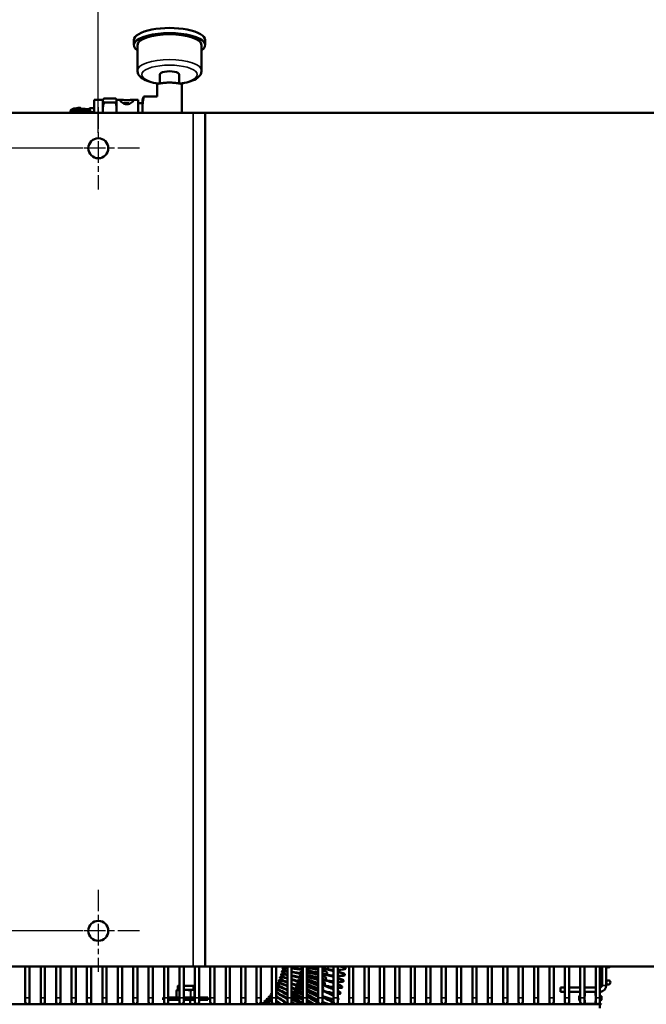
# Model space of a CAD drawing. Header units: inches. Extents: x 1 to 237, y 4 to 150.
# Tile 5 of 237: x 39 to 56, y 21 to 48. Entities that reach past the tile are written whole.
import ezdxf

# ---------------------------------------------------------------- set-up
doc = ezdxf.new("R2010")
doc.units = ezdxf.units.IN
doc.header["$LTSCALE"] = 7
doc.header["$MEASUREMENT"] = 0
doc.linetypes.add('CHAIN', pattern=[0.7087, 0.4724, -0.0591, 0.1181, -0.0591])
for name, color, linetype, lineweight in [('Center Mark (ANSI)', 7, 'Continuous', 25), ('Dimension (ANSI)', 7, 'Continuous', 25), ('Visible (ANSI)', 7, 'Continuous', 50), ('Visible Narrow (ANSI)', 7, 'Continuous', 35)]:
    doc.layers.add(name, color=color, linetype=linetype, lineweight=lineweight)
doc.styles.add('Dimension Text', font='tahoma.ttf')
doc.dimstyles.new('Dual Dimension', dxfattribs={"dimscale": 7, "dimtxt": 0.12, "dimasz": 0.098425, "dimexe": 0.125, "dimexo": 0.0625, "dimgap": 0.031496, "dimtad": 0, "dimtih": 1, "dimtoh": 1, "dimrnd": 1e-08, "dimzin": 4, "dimdsep": 46, "dimtxsty": 'Dimension Text', "dimcen": 0.09, "dimdle": 0.393701, "dimclrd": 256, "dimclre": 256, "dimclrt": 256, "dimadec": 0, "dimazin": 1, "dimtfac": 1, "dimtofl": 0, "dimtmove": 0, "dimatfit": 3, "dimfxl": 1, "dimtolj": 1, "dimtzin": 4, "dimlwd": -1, "dimlwe": -1, "dimarcsym": 0})

# ---------------------------------------------------------------- blocks, each defined once
blk = doc.blocks.new('*D8')
at = {"layer": 'Defpoints', "color": 0, "transparency": 16777216}
for p in [(80.711, 56.216), (40.711, 44.661), (80.711, 44.661)]:
    blk.add_point(p, dxfattribs=at)
at = {"layer": 'Dimension (ANSI)', "transparency": 16777216}
for p, q in [((40.711, 45.099), (40.711, 57.091)), ((80.711, 45.099), (80.711, 57.091)), ((41.4, 56.216), (56.521, 56.216)), ((80.022, 56.216), (64.902, 56.216))]:
    blk.add_line(p, q, dxfattribs=at)
for points in [[(41.4, 56.331), (41.4, 56.101), (40.711, 56.216)], [(80.022, 56.331), (80.022, 56.101), (80.711, 56.216)]]:
    blk.add_solid(points, dxfattribs=at)
at = {"layer": 'Dimension (ANSI)', "transparency": 16777216, "insert": (60.711, 56.216), "char_height": 0.84, "attachment_point": 5, "style": 'Dimension Text'}
blk.add_mtext('\\A1;{\\H3.0x;(}\\S40.00^ 1016.0 mm;{\\H3.0x;)}', dxfattribs=at)
blk = doc.blocks.new('*D9')
at = {"layer": 'Defpoints', "color": 0, "transparency": 16777216}
for p in [(40.711, 44.661), (15.218, 22.661), (40.711, 22.661)]:
    blk.add_point(p, dxfattribs=at)
at = {"layer": 'Dimension (ANSI)', "transparency": 16777216}
for p, q in [((40.274, 44.661), (14.343, 44.661)), ((15.218, 43.972), (15.218, 35.547)), ((15.218, 23.35), (15.218, 31.775)), ((40.274, 22.661), (14.343, 22.661))]:
    blk.add_line(p, q, dxfattribs=at)
for points in [[(15.104, 43.972), (15.333, 43.972), (15.218, 44.661)], [(15.104, 23.35), (15.333, 23.35), (15.218, 22.661)]]:
    blk.add_solid(points, dxfattribs=at)
at = {"layer": 'Dimension (ANSI)', "transparency": 16777216, "insert": (15.218, 33.661), "char_height": 0.84, "attachment_point": 5, "style": 'Dimension Text'}
blk.add_mtext('\\A1;{\\H3.0x;(}\\S22.00^ 558.8 mm;{\\H3.0x;)}', dxfattribs=at)

msp = doc.modelspace()

# ---------------------------------------------------------------- linework, layer by layer
at = {"layer": 'Center Mark (ANSI)', "linetype": 'CHAIN', "ltscale": 0.183461}
for p, q in [((40.711, 45.818), (40.711, 43.505)), ((41.868, 44.661), (39.555, 44.661)), ((40.711, 23.818), (40.711, 21.505)), ((41.868, 22.661), (39.555, 22.661))]:
    msp.add_line(p, q, dxfattribs=at)
at = {"layer": 'Visible (ANSI)'}
for p, q in [((41.711, 47.7), (41.711, 47.559)), ((43.711, 47.7), (43.711, 47.559)), ((41.811, 47.559), (41.811, 46.845)), ((43.611, 47.559), (43.611, 46.845)), ((42.436, 46.732), (42.436, 46.483)), ((42.986, 46.732), (42.986, 46.483)), ((42.366, 46.471), (42.366, 46.117)), ((43.056, 46.471), (43.056, 45.661)), ((40.591, 46.025), (40.591, 45.661)), ((40.841, 46.025), (40.591, 46.025)), ((40.841, 46.025), (40.848, 46.034)), ((40.841, 46.025), (40.841, 46.023)), ((40.841, 46.023), (40.841, 45.985)), ((40.841, 45.985), (40.841, 45.817)), ((40.874, 46.062), (41.193, 46.062)), ((41.226, 46.025), (41.22, 46.034)), ((41.226, 46.025), (41.226, 46.023)), ((41.35, 46.025), (41.226, 46.025)), ((41.226, 46.023), (41.226, 45.985)), ((41.226, 45.985), (41.226, 45.817)), ((41.826, 46.025), (41.672, 46.025)), ((41.826, 46.025), (41.826, 45.661)), ((41.951, 46.02), (41.957, 46.042)), ((41.951, 46.02), (41.951, 45.793)), ((42.366, 46.117), (41.989, 46.117)), ((39.97, 45.71), (39.97, 45.71)), ((39.975, 45.701), (39.975, 45.701)), ((40.451, 45.765), (40.471, 45.785)), ((40.451, 45.661), (40.451, 45.765)), ((40.471, 45.785), (40.471, 45.661)), ((40.591, 45.785), (40.471, 45.785)), ((40.841, 45.817), (40.841, 45.69)), ((40.841, 45.69), (40.841, 45.661)), ((40.874, 45.947), (41.193, 45.947)), ((41.226, 45.817), (41.226, 45.69)), ((41.226, 45.69), (41.226, 45.661)), ((41.567, 45.925), (41.412, 45.925)), ((41.567, 45.925), (41.567, 45.909)), ((41.58, 45.913), (41.567, 45.925)), ((41.951, 45.925), (41.826, 45.925)), ((41.951, 45.793), (41.951, 45.661)), ((38.051, 45.661), (43.371, 45.661)), ((43.711, 45.661), (43.371, 45.661)), ((43.711, 45.661), (43.711, 21.661)), ((43.711, 45.661), (59.824, 45.661)), ((43.371, 21.661), (38.051, 21.661)), ((38.66, 20.779), (38.66, 21.661)), ((38.778, 20.779), (38.778, 21.661)), ((39.093, 20.779), (39.093, 21.661)), ((39.211, 20.779), (39.211, 21.661)), ((39.526, 20.779), (39.526, 21.661)), ((39.644, 20.779), (39.644, 21.661)), ((39.959, 20.779), (39.959, 21.661)), ((40.077, 20.779), (40.077, 21.661)), ((40.392, 20.779), (40.392, 21.661)), ((40.511, 20.779), (40.511, 21.661)), ((40.825, 20.779), (40.825, 21.661)), ((40.944, 20.779), (40.944, 21.661)), ((41.259, 20.779), (41.259, 21.661)), ((41.377, 20.779), (41.377, 21.661)), ((41.692, 20.779), (41.692, 21.661)), ((41.81, 20.779), (41.81, 21.661)), ((42.125, 20.779), (42.125, 21.661)), ((42.243, 20.779), (42.243, 21.661)), ((42.558, 20.779), (42.558, 21.661)), ((42.676, 20.779), (42.676, 21.661)), ((42.991, 20.779), (42.991, 21.661)), ((43.109, 20.779), (43.109, 21.661)), ((43.371, 21.661), (43.711, 21.661)), ((43.424, 20.779), (43.424, 21.661)), ((43.542, 20.779), (43.542, 21.661)), ((43.711, 21.661), (77.711, 21.661)), ((43.857, 20.779), (43.857, 21.661)), ((43.975, 20.779), (43.975, 21.661)), ((44.29, 20.779), (44.29, 21.661)), ((44.408, 20.779), (44.408, 21.661)), ((44.723, 20.779), (44.723, 21.661)), ((44.841, 20.779), (44.841, 21.661)), ((45.156, 20.779), (45.156, 21.661)), ((45.274, 20.779), (45.274, 21.661)), ((45.589, 20.779), (45.589, 21.661)), ((45.707, 20.779), (45.707, 21.661)), ((45.888, 21.597), (45.891, 21.612)), ((46.022, 20.779), (46.022, 21.661)), ((46.14, 20.779), (46.14, 21.661)), ((46.455, 20.779), (46.455, 21.661)), ((46.573, 20.779), (46.573, 21.661)), ((46.888, 20.779), (46.888, 21.661)), ((47.007, 20.779), (47.007, 21.661)), ((47.322, 20.779), (47.322, 21.661)), ((47.44, 20.779), (47.44, 21.661)), ((47.655, 21.594), (47.657, 21.61)), ((47.755, 20.779), (47.755, 21.661)), ((47.873, 20.779), (47.873, 21.661)), ((48.188, 20.779), (48.188, 21.661)), ((48.306, 20.779), (48.306, 21.661)), ((48.621, 20.779), (48.621, 21.661)), ((48.739, 20.779), (48.739, 21.661)), ((49.054, 20.779), (49.054, 21.661)), ((49.172, 20.779), (49.172, 21.661)), ((49.487, 20.779), (49.487, 21.661)), ((49.605, 20.779), (49.605, 21.661)), ((49.92, 20.779), (49.92, 21.661)), ((50.038, 20.779), (50.038, 21.661)), ((50.353, 20.779), (50.353, 21.661)), ((50.471, 20.779), (50.471, 21.661)), ((50.786, 20.779), (50.786, 21.661)), ((50.904, 20.779), (50.904, 21.661)), ((51.219, 20.779), (51.219, 21.661)), ((51.337, 20.779), (51.337, 21.661)), ((51.652, 20.779), (51.652, 21.661)), ((51.77, 20.779), (51.77, 21.661)), ((52.085, 20.779), (52.085, 21.661)), ((52.203, 20.779), (52.203, 21.661)), ((52.518, 20.779), (52.518, 21.661)), ((52.636, 20.779), (52.636, 21.661)), ((52.951, 20.779), (52.951, 21.661)), ((53.07, 20.779), (53.07, 21.661)), ((53.385, 20.779), (53.385, 21.661)), ((53.503, 20.779), (53.503, 21.661)), ((53.818, 20.779), (53.818, 21.661)), ((53.936, 20.779), (53.936, 21.661)), ((54.251, 20.779), (54.251, 21.661)), ((54.369, 20.779), (54.369, 21.661)), ((54.684, 20.779), (54.684, 21.661)), ((54.802, 20.779), (54.802, 21.661)), ((54.861, 21.661), (54.861, 21.128)), ((54.979, 21.661), (54.979, 21.128)), ((45.814, 21.341), (45.82, 21.356)), ((45.843, 21.425), (45.848, 21.44)), ((45.867, 21.51), (45.871, 21.526)), ((47.633, 21.418), (47.635, 21.434)), ((42.942, 20.998), (42.942, 21.108)), ((42.952, 21.118), (42.991, 21.118)), ((43.109, 21.118), (43.374, 21.118)), ((43.384, 20.998), (43.384, 21.108)), ((45.707, 21.108), (45.71, 21.114)), ((45.744, 21.178), (45.751, 21.193)), ((45.781, 21.259), (45.787, 21.274)), ((47.561, 21.07), (47.565, 21.085)), ((47.601, 21.243), (47.605, 21.259)), ((53.699, 20.951), (53.699, 21.069)), ((53.818, 21.069), (53.699, 21.069)), ((54.251, 21.069), (53.936, 21.069)), ((54.684, 21.069), (54.369, 21.069)), ((38.66, 20.779), (38.66, 20.661)), ((38.778, 20.661), (38.778, 20.779)), ((39.093, 20.779), (39.093, 20.661)), ((39.211, 20.661), (39.211, 20.779)), ((39.526, 20.779), (39.526, 20.661)), ((39.644, 20.661), (39.644, 20.779)), ((39.959, 20.779), (39.959, 20.661)), ((40.077, 20.661), (40.077, 20.779)), ((40.392, 20.779), (40.392, 20.661)), ((40.511, 20.661), (40.511, 20.779)), ((40.825, 20.779), (40.825, 20.661)), ((40.944, 20.661), (40.944, 20.779)), ((41.259, 20.779), (41.259, 20.661)), ((41.377, 20.661), (41.377, 20.779)), ((41.692, 20.779), (41.692, 20.661)), ((41.81, 20.661), (41.81, 20.779)), ((42.125, 20.779), (42.125, 20.661)), ((42.243, 20.661), (42.243, 20.779)), ((42.558, 20.788), (42.536, 20.788)), ((42.536, 20.788), (42.536, 20.72)), ((42.558, 20.779), (42.558, 20.661)), ((42.991, 20.788), (42.676, 20.788)), ((42.676, 20.661), (42.676, 20.779)), ((42.91, 20.798), (42.91, 20.988)), ((42.91, 20.798), (42.91, 20.988)), ((42.952, 20.998), (42.92, 20.998)), ((42.92, 20.998), (42.92, 20.998)), ((42.979, 20.998), (42.952, 20.998)), ((42.98, 20.998), (42.979, 20.998)), ((42.991, 20.998), (42.98, 20.998)), ((42.991, 20.779), (42.991, 20.661)), ((43.113, 20.998), (43.109, 20.998)), ((43.424, 20.788), (43.109, 20.788)), ((43.109, 20.661), (43.109, 20.779)), ((43.177, 20.998), (43.113, 20.998)), ((43.179, 20.998), (43.177, 20.998)), ((43.244, 20.998), (43.179, 20.998)), ((43.3, 20.998), (43.244, 20.998)), ((43.324, 20.998), (43.3, 20.998)), ((43.361, 20.998), (43.324, 20.998)), ((43.362, 20.998), (43.361, 20.998)), ((43.382, 20.998), (43.362, 20.998)), ((43.406, 20.998), (43.382, 20.998)), ((43.407, 20.998), (43.406, 20.998)), ((43.416, 20.798), (43.416, 20.988)), ((43.417, 20.798), (43.417, 20.988)), ((43.424, 20.779), (43.424, 20.661)), ((43.79, 20.788), (43.542, 20.788)), ((43.542, 20.661), (43.542, 20.779)), ((43.79, 20.788), (43.79, 20.72)), ((43.857, 20.779), (43.857, 20.661)), ((43.975, 20.661), (43.975, 20.779)), ((44.29, 20.779), (44.29, 20.661)), ((44.408, 20.661), (44.408, 20.779)), ((44.723, 20.779), (44.723, 20.661)), ((44.841, 20.661), (44.841, 20.779)), ((45.156, 20.779), (45.156, 20.661)), ((45.274, 20.661), (45.274, 20.779)), ((45.499, 20.809), (45.51, 20.821)), ((45.555, 20.877), (45.565, 20.89)), ((45.589, 20.779), (45.589, 20.661)), ((45.707, 20.661), (45.707, 20.779)), ((46.022, 20.779), (46.022, 20.661)), ((46.14, 20.661), (46.14, 20.779)), ((46.455, 20.779), (46.455, 20.661)), ((46.573, 20.661), (46.573, 20.779)), ((46.888, 20.779), (46.888, 20.661)), ((47.007, 20.661), (47.007, 20.779)), ((47.322, 20.779), (47.322, 20.661)), ((47.44, 20.661), (47.44, 20.779)), ((47.512, 20.899), (47.517, 20.914)), ((47.755, 20.779), (47.755, 20.661)), ((47.873, 20.661), (47.873, 20.779)), ((48.188, 20.779), (48.188, 20.661)), ((48.306, 20.661), (48.306, 20.779)), ((48.621, 20.779), (48.621, 20.661)), ((48.739, 20.661), (48.739, 20.779)), ((49.054, 20.779), (49.054, 20.661)), ((49.172, 20.661), (49.172, 20.779)), ((49.487, 20.779), (49.487, 20.661)), ((49.605, 20.661), (49.605, 20.779)), ((49.92, 20.779), (49.92, 20.661)), ((50.038, 20.661), (50.038, 20.779)), ((50.353, 20.779), (50.353, 20.661)), ((50.471, 20.661), (50.471, 20.779)), ((50.786, 20.779), (50.786, 20.661)), ((50.904, 20.661), (50.904, 20.779)), ((51.219, 20.779), (51.219, 20.661)), ((51.337, 20.661), (51.337, 20.779)), ((51.652, 20.779), (51.652, 20.661)), ((51.77, 20.661), (51.77, 20.779)), ((52.085, 20.779), (52.085, 20.661)), ((52.203, 20.661), (52.203, 20.779)), ((52.518, 20.779), (52.518, 20.661)), ((52.636, 20.661), (52.636, 20.779)), ((52.951, 20.779), (52.951, 20.661)), ((53.07, 20.661), (53.07, 20.779)), ((53.385, 20.779), (53.385, 20.661)), ((53.503, 20.661), (53.503, 20.779)), ((53.818, 20.951), (53.699, 20.951)), ((53.818, 20.779), (53.818, 20.661)), ((54.251, 20.951), (53.936, 20.951)), ((53.936, 20.661), (53.936, 20.779)), ((54.219, 20.82), (54.219, 20.717)), ((54.231, 20.944), (54.251, 20.944)), ((54.251, 20.832), (54.231, 20.832)), ((54.251, 20.779), (54.251, 20.661)), ((54.684, 20.951), (54.369, 20.951)), ((54.369, 20.661), (54.369, 20.779)), ((54.379, 20.932), (54.379, 20.845)), ((54.684, 20.779), (54.684, 20.661)), ((54.802, 20.944), (54.831, 20.944)), ((54.831, 20.832), (54.802, 20.832)), ((54.802, 20.661), (54.802, 20.779)), ((54.844, 20.717), (54.844, 20.82)), ((25.07, 20.602), (54.802, 20.602)), ((42.558, 20.72), (42.536, 20.72)), ((42.991, 20.72), (42.676, 20.72)), ((43.038, 20.602), (43.038, 20.603)), ((43.424, 20.72), (43.109, 20.72)), ((43.288, 20.602), (43.288, 20.72)), ((43.79, 20.72), (43.542, 20.72)), ((45.31, 20.62), (45.322, 20.631)), ((45.376, 20.68), (45.388, 20.691)), ((45.439, 20.743), (45.45, 20.754)), ((47.454, 20.731), (47.46, 20.746)), ((54.231, 20.705), (54.251, 20.705)), ((54.379, 20.692), (54.379, 20.614)), ((54.684, 20.614), (54.684, 20.661)), ((54.802, 20.705), (54.831, 20.705)), ((54.802, 20.484), (54.802, 20.602)), ((54.831, 20.602), (54.802, 20.602))]:
    msp.add_line(p, q, dxfattribs=at)
for centre, radius in [((40.711, 44.661), 0.281), ((40.711, 22.661), 0.281), ((55.038, 21.21), 0.0591)]:
    msp.add_circle(centre, radius, dxfattribs=at)
for centre, radius, start, end in [((55.038, 21.693), 0.0591, 212.4299, 327.5701), ((42.952, 21.108), 0.01, 90, 180), ((43.374, 21.108), 0.01, 0, 90), ((54.802, 21.128), 0.177, 270, 0), ((54.802, 21.128), 0.0591, 270, 0), ((42.92, 20.988), 0.01, 90, 180), ((42.92, 20.988), 0.01, 90, 180), ((42.92, 20.798), 0.01, 180, 270), ((42.92, 20.798), 0.01, 180, 270), ((43.406, 20.988), 0.01, 0, 90), ((43.406, 20.798), 0.01, 270, 0), ((43.407, 20.988), 0.01, 0, 90), ((43.407, 20.798), 0.01, 270, 0), ((54.231, 20.82), 0.0125, 90, 180), ((54.231, 20.957), 0.0125, 210.7425, 270), ((54.366, 20.932), 0.0125, 0, 78.2788), ((54.366, 20.845), 0.0125, 281.7212, 0), ((54.831, 20.957), 0.0125, 270, 353.6388), ((54.831, 20.82), 0.0125, 0, 90), ((38.719, 20.661), 0.0591, 180, 0), ((39.152, 20.661), 0.0591, 180, 0), ((39.585, 20.661), 0.0591, 180, 0), ((40.018, 20.661), 0.0591, 180, 0), ((40.451, 20.661), 0.0591, 180, 0), ((40.885, 20.661), 0.0591, 180, 0), ((41.318, 20.661), 0.0591, 180, 0), ((41.751, 20.661), 0.0591, 180, 0), ((42.184, 20.661), 0.0591, 180, 0), ((42.617, 20.661), 0.0591, 180, 0), ((43.05, 20.661), 0.0591, 180, 0), ((43.483, 20.661), 0.0591, 180, 0), ((43.916, 20.661), 0.0591, 180, 0), ((44.349, 20.661), 0.0591, 180, 0), ((44.782, 20.661), 0.0591, 180, 0), ((45.215, 20.661), 0.0591, 180, 0), ((45.648, 20.661), 0.0591, 180, 0), ((46.081, 20.661), 0.0591, 180, 0), ((46.514, 20.661), 0.0591, 180, 0), ((46.948, 20.661), 0.0591, 180, 0), ((47.381, 20.661), 0.0591, 180, 0), ((47.814, 20.661), 0.0591, 180, 0), ((48.247, 20.661), 0.0591, 180, 0), ((48.68, 20.661), 0.0591, 180, 0), ((49.113, 20.661), 0.0591, 180, 0), ((49.546, 20.661), 0.0591, 180, 0), ((49.979, 20.661), 0.0591, 180, 0), ((50.412, 20.661), 0.0591, 180, 0), ((50.845, 20.661), 0.0591, 180, 0), ((51.278, 20.661), 0.0591, 180, 0), ((51.711, 20.661), 0.0591, 180, 0), ((52.144, 20.661), 0.0591, 180, 0), ((52.577, 20.661), 0.0591, 180, 0), ((53.011, 20.661), 0.0591, 180, 0), ((53.444, 20.661), 0.0591, 180, 0), ((53.877, 20.661), 0.0591, 180, 0), ((54.231, 20.717), 0.0125, 180, 270), ((54.31, 20.661), 0.0591, 180, 0), ((54.366, 20.614), 0.0125, 270, 0), ((54.366, 20.692), 0.0125, 0, 78.2788), ((54.743, 20.661), 0.0591, 180, 0), ((54.696, 20.614), 0.0125, 180, 270), ((54.831, 20.717), 0.0125, 270, 0), ((54.831, 20.589), 0.0125, 0, 90)]:
    msp.add_arc(centre, radius, start, end, dxfattribs=at)
for centre, major_axis, ratio, start_param, end_param in [((42.711, 47.559), (-1, 0), 0.34202, 2.690566, 6.734212), ((42.711, 47.7), (1, 0), 0.34202, 0, 3.141593), ((42.711, 47.559), (-0.9, 0), 0.34202, 3.141593, 6.283185), ((42.711, 46.732), (0.275, 0), 0.34202, 0, 3.141593), ((39.951, 45.695), (-0.025, 0), 0.957143, 5.536242, 6.283185), ((39.951, 45.695), (0.025, 0), 0.957143, 6.281049, 8.677834), ((46.745, 21.42), (-0.857, 0.177), 0.093884, 5.73393, 6.782813), ((46.748, 21.435), (-0.857, 0.177), 0.093884, 5.740947, 6.283185), ((46.768, 21.551), (-0.865, 0.133), 0.09474, 0.235916, 0.492891), ((46.748, 21.435), (0.857, -0.177), 0.093884, 1.938277, 2.377675), ((46.745, 21.42), (0.857, -0.177), 0.093884, 1.934283, 2.372364), ((46.768, 21.551), (-0.371, 0.057), 0.09474, 5.731116, 6.283185), ((46.768, 21.551), (-0.371, 0.057), 0.09474, 4.396354, 5.279765), ((46.768, 21.551), (0.865, -0.133), 0.09474, 1.445799, 1.802075), ((46.771, 21.567), (0.865, -0.133), 0.09474, 1.448627, 1.668436), ((46.771, 21.567), (0.865, -0.133), 0.09474, 0.89473, 1.308989), ((46.768, 21.551), (0.865, -0.133), 0.09474, 0.89109, 1.306076), ((46.785, 21.683), (0.373, -0.038), 0.095354, 0, 0.388147), ((46.785, 21.683), (0.87, -0.089), 0.095354, 5.573201, 6.922735), ((46.787, 21.699), (0.87, -0.089), 0.095354, 0, 0.505101), ((46.634, 21.036), (-0.82, 0.305), 0.08988, 5.587493, 6.815603), ((46.677, 21.162), (-0.835, 0.263), 0.09145, 5.643532, 6.80234), ((46.714, 21.29), (-0.847, 0.22), 0.092786, 5.692554, 6.791501), ((46.64, 21.051), (-0.82, 0.305), 0.08988, 5.597717, 6.283185), ((46.682, 21.177), (-0.835, 0.263), 0.09145, 5.652844, 6.283185), ((46.718, 21.306), (-0.847, 0.22), 0.092786, 5.700811, 6.283185), ((46.718, 21.306), (0.847, -0.22), 0.092786, 1.910526, 2.345709), ((46.714, 21.29), (0.847, -0.22), 0.092786, 1.90555, 2.339253), ((46.682, 21.177), (0.835, -0.263), 0.09145, 1.874856, 2.305931), ((46.677, 21.162), (0.835, -0.263), 0.09145, 1.8689, 2.298414), ((46.714, 21.29), (-0.363, 0.094), 0.092786, 5.530555, 6.283185), ((46.745, 21.42), (-0.367, 0.076), 0.093884, 5.637963, 6.283185), ((46.748, 21.435), (0.857, -0.177), 0.093884, 1.425262, 1.794913), ((46.745, 21.42), (0.857, -0.177), 0.093884, 1.421451, 1.791077), ((46.745, 21.42), (-0.367, 0.076), 0.093884, 4.329152, 5.216104), ((46.718, 21.306), (0.847, -0.22), 0.092786, 1.392678, 1.766723), ((46.714, 21.29), (0.847, -0.22), 0.092786, 1.387843, 1.761919), ((46.714, 21.29), (-0.363, 0.094), 0.092786, 4.23615, 5.134808), ((46.768, 21.551), (0.371, -0.057), 0.09474, 0, 0.886629), ((46.748, 21.435), (0.857, -0.177), 0.093884, 0.856709, 1.283416), ((46.745, 21.42), (0.857, -0.177), 0.093884, 0.851639, 1.279472), ((46.745, 21.42), (0.367, -0.076), 0.093884, 0, 0.795881), ((46.768, 21.551), (-0.865, 0.133), 0.09474, 2.122281, 2.279662), ((46.785, 21.683), (-0.87, 0.089), 0.095354, 2.131051, 2.244583), ((46.771, 21.567), (0.865, -0.133), 0.09474, 0, 0.700884), ((46.768, 21.551), (0.865, -0.133), 0.09474, 5.615894, 6.979636), ((46.748, 21.435), (0.857, -0.177), 0.093884, 0, 0.650693), ((46.745, 21.42), (0.857, -0.177), 0.093884, 5.677648, 6.927483), ((46.529, 20.792), (-0.785, 0.387), 0.086051, 5.455393, 6.850992), ((46.585, 20.913), (-0.804, 0.346), 0.088078, 5.524769, 6.831655), ((46.467, 20.674), (-0.764, 0.426), 0.083802, 5.379096, 6.20922), ((46.467, 20.674), (-0.764, 0.426), 0.083802, 0.167356, 0.591117), ((46.475, 20.687), (-0.764, 0.426), 0.083802, 5.391623, 6.283185), ((46.536, 20.806), (-0.785, 0.387), 0.086051, 5.467186, 6.283185), ((46.591, 20.927), (-0.804, 0.346), 0.088078, 5.535807, 6.283185), ((46.64, 21.051), (0.82, -0.305), 0.08988, 1.830902, 2.258507), ((46.634, 21.036), (0.82, -0.305), 0.08988, 1.823957, 2.249999), ((46.591, 20.927), (0.804, -0.346), 0.088078, 1.778126, 2.203457), ((46.585, 20.913), (0.804, -0.346), 0.088078, 1.77017, 2.194014), ((46.536, 20.806), (0.785, -0.387), 0.086051, 1.715745, 2.140609), ((46.529, 20.792), (0.785, -0.387), 0.086051, 1.706732, 2.13026), ((46.585, 20.913), (-0.344, 0.148), 0.088078, 5.134753, 6.283185), ((46.634, 21.036), (-0.351, 0.131), 0.08988, 5.279367, 6.283185), ((46.677, 21.162), (-0.358, 0.113), 0.09145, 5.410927, 6.283185), ((46.682, 21.177), (0.835, -0.263), 0.09145, 1.350085, 1.730295), ((46.677, 21.162), (0.835, -0.263), 0.09145, 1.34416, 1.72451), ((46.677, 21.162), (-0.358, 0.113), 0.09145, 4.110647, 5.036131), ((46.64, 21.051), (0.82, -0.305), 0.08988, 1.296332, 1.685111), ((46.634, 21.036), (0.82, -0.305), 0.08988, 1.289217, 1.678318), ((46.634, 21.036), (-0.351, 0.131), 0.08988, 3.937795, 4.919413), ((46.718, 21.306), (0.847, -0.22), 0.092786, 0.802397, 1.247684), ((46.714, 21.29), (0.847, -0.22), 0.092786, 0.79563, 1.242644), ((46.714, 21.29), (0.363, -0.094), 0.092786, 0, 0.659089), ((46.682, 21.177), (0.835, -0.263), 0.09145, 0.727525, 1.200699), ((46.677, 21.162), (0.835, -0.263), 0.09145, 0.718557, 1.194465), ((46.677, 21.162), (0.358, -0.113), 0.09145, 0, 0.432309), ((46.714, 21.29), (-0.847, 0.22), 0.092786, 2.095074, 2.394224), ((46.745, 21.42), (-0.857, 0.177), 0.093884, 2.110359, 2.328715), ((46.718, 21.306), (0.847, -0.22), 0.092786, 0, 0.575962), ((46.714, 21.29), (0.847, -0.22), 0.092786, 5.764583, 6.850049), ((46.072, 20.138), (-0.633, 0.604), 0.069468, 5.640608, 6.91013), ((46.083, 20.15), (-0.633, 0.604), 0.069468, 5.671112, 6.283185), ((46.162, 20.237), (-0.663, 0.571), 0.072724, 5.814687, 6.87696), ((46.172, 20.249), (-0.663, 0.571), 0.072724, 5.846548, 6.283185), ((46.246, 20.34), (-0.691, 0.537), 0.075792, 6.022841, 6.661271), ((46.256, 20.353), (-0.691, 0.537), 0.075792, 6.071552, 6.283185), ((46.407, 20.572), (-0.742, 0.464), 0.081339, 5.308563, 5.994255), ((46.399, 20.559), (-0.742, 0.464), 0.081339, 5.295286, 5.961566), ((46.399, 20.559), (-0.742, 0.464), 0.081339, 0.423398, 0.619385), ((46.335, 20.461), (0.717, -0.501), 0.078667, 2.075489, 2.68767), ((46.325, 20.448), (0.717, -0.501), 0.078667, 2.061404, 2.662128), ((46.325, 20.448), (-0.717, 0.501), 0.078667, 0.589367, 0.654085), ((46.256, 20.353), (0.691, -0.537), 0.075792, 1.953229, 2.545285), ((46.246, 20.34), (0.691, -0.537), 0.075792, 1.979718, 2.522394), ((46.475, 20.687), (0.764, -0.426), 0.083802, 1.642622, 2.069544), ((46.467, 20.674), (0.764, -0.426), 0.083802, 1.632471, 2.058291), ((46.467, 20.674), (-0.328, 0.183), 0.083802, 4.794041, 6.235474), ((46.407, 20.572), (0.742, -0.464), 0.081339, 1.504902, 1.98953), ((46.399, 20.559), (0.742, -0.464), 0.081339, 1.533853, 1.977343), ((46.529, 20.792), (-0.336, 0.166), 0.086051, 4.974511, 6.283185), ((46.591, 20.927), (0.804, -0.346), 0.088078, 1.22972, 1.630432), ((46.585, 20.913), (0.804, -0.346), 0.088078, 1.221259, 1.622583), ((46.585, 20.913), (-0.344, 0.148), 0.088078, 3.670914, 4.782625), ((46.536, 20.806), (0.785, -0.387), 0.086051, 1.147656, 1.565199), ((46.529, 20.792), (0.785, -0.387), 0.086051, 1.137593, 1.556217), ((46.529, 20.792), (0.336, -0.166), 0.086051, 0, 1.479949), ((46.64, 21.051), (0.82, -0.305), 0.08988, 0.623603, 1.140822), ((46.634, 21.036), (0.82, -0.305), 0.08988, 0.611321, 1.133237), ((46.634, 21.036), (-0.82, 0.305), 0.08988, 2.075214, 2.59713), ((46.591, 20.927), (0.804, -0.346), 0.088078, 0.465359, 1.065517), ((46.585, 20.913), (0.804, -0.346), 0.088078, 0.394562, 1.056324), ((46.677, 21.162), (-0.835, 0.263), 0.09145, 2.076139, 2.48067), ((46.682, 21.177), (0.835, -0.263), 0.09145, 0, 0.463163), ((46.677, 21.162), (0.835, -0.263), 0.09145, 5.891497, 6.732508), ((46.64, 21.051), (0.82, -0.305), 0.08988, 0, 0.25846), ((45.878, 19.955), (-0.568, 0.665), 0.062431, 5.989434, 6.47034), ((45.89, 19.965), (-0.568, 0.665), 0.062431, 5.930974, 6.283185), ((45.977, 20.044), (-0.601, 0.636), 0.066035, 5.717108, 6.724462), ((45.989, 20.055), (-0.601, 0.636), 0.066035, 5.682488, 6.283185), ((46.072, 20.138), (0.633, -0.604), 0.069468, 2.369415, 2.369417), ((46.083, 20.15), (0.633, -0.604), 0.069468, 2.340325, 2.349276), ((46.172, 20.249), (0.663, -0.571), 0.072724, 2.149096, 2.408874), ((46.162, 20.237), (0.663, -0.571), 0.072724, 2.176107, 2.387122), ((46.325, 20.448), (-0.307, 0.215), 0.078667, 6.162862, 6.283185), ((46.325, 20.448), (-0.307, 0.215), 0.078667, 5.394869, 5.496782), ((46.399, 20.559), (-0.318, 0.199), 0.081339, 4.799802, 5.711676), ((46.335, 20.461), (0.717, -0.501), 0.078667, 1.742442, 1.899423), ((46.325, 20.448), (0.717, -0.501), 0.078667, 1.769538, 1.886431), ((46.467, 20.674), (-0.328, 0.183), 0.083802, 4.165036, 4.431551), ((46.475, 20.687), (0.764, -0.426), 0.083802, 1.221808, 1.487875), ((46.467, 20.674), (0.764, -0.426), 0.083802, 1.254675, 1.477633), ((46.529, 20.792), (0.785, -0.387), 0.086051, 0.893906, 0.973513), ((46.536, 20.806), (0.785, -0.387), 0.086051, 0.851815, 0.974369), ((46.585, 20.913), (-0.804, 0.346), 0.088078, 2.161176, 2.441958), ((46.585, 20.913), (0.804, -0.346), 0.088078, 0.296578, 0.332739), ((46.591, 20.927), (0.804, -0.346), 0.088078, 0.201484, 0.202277), ((46.634, 21.036), (0.82, -0.305), 0.08988, 6.124274, 6.508955)]:
    msp.add_ellipse(centre, major_axis=major_axis, ratio=ratio, start_param=start_param, end_param=end_param, dxfattribs=at)
msp.add_ellipse((40.205, 45.77), major_axis=(0.0003, 0.025), ratio=0.040514, dxfattribs=at)
for points, knots in [([(41.811, 46.845), (41.811, 46.81), (41.82, 46.776), (41.853, 46.71), (41.879, 46.68), (41.957, 46.614), (42.015, 46.583), (42.156, 46.528), (42.239, 46.506), (42.355, 46.486), (42.381, 46.482), (42.406, 46.478)], [6.283185, 6.283185, 6.283185, 6.283185, 6.453033, 6.453033, 6.663741, 6.663741, 7.006318, 7.006318, 7.374419, 7.374419, 7.475203, 7.475203, 7.475203, 7.475203]), ([(43.016, 46.478), (43.056, 46.484), (43.095, 46.49), (43.215, 46.515), (43.291, 46.537), (43.429, 46.594), (43.49, 46.628), (43.557, 46.698), (43.575, 46.721), (43.602, 46.777), (43.611, 46.811), (43.611, 46.845)], [8.23276, 8.23276, 8.23276, 8.23276, 8.388256, 8.388256, 8.733203, 8.733203, 9.104493, 9.104493, 9.257371, 9.257371, 9.424778, 9.424778, 9.424778, 9.424778]), ([(41.511, 46.012), (41.536, 46.012), (41.561, 46.013), (41.608, 46.018), (41.629, 46.022), (41.662, 46.025), (41.677, 46.026), (41.696, 46.022), (41.701, 46.017), (41.701, 46.003), (41.696, 45.993), (41.677, 45.97), (41.662, 45.957), (41.629, 45.934), (41.608, 45.923), (41.561, 45.906), (41.536, 45.901), (41.487, 45.901), (41.461, 45.906), (41.414, 45.923), (41.393, 45.934), (41.36, 45.957), (41.346, 45.97), (41.326, 45.993), (41.321, 46.003), (41.321, 46.017), (41.326, 46.022), (41.346, 46.026), (41.36, 46.025), (41.393, 46.022), (41.414, 46.018), (41.461, 46.013), (41.487, 46.012), (41.511, 46.012)], [0, 0, 0, 0, 0.186669, 0.186669, 0.373338, 0.373338, 0.559262, 0.559262, 0.745186, 0.745186, 0.93111, 0.93111, 1.117034, 1.117034, 1.303703, 1.303703, 1.490372, 1.490372, 1.677041, 1.677041, 1.86371, 1.86371, 2.049634, 2.049634, 2.235558, 2.235558, 2.421482, 2.421482, 2.607406, 2.607406, 2.794075, 2.794075, 2.980744, 2.980744, 2.980744, 2.980744]), ([(39.926, 45.694), (39.926, 45.703), (39.928, 45.712), (39.936, 45.727), (39.942, 45.734), (39.96, 45.749), (39.973, 45.756), (40.01, 45.771), (40.036, 45.778), (40.09, 45.788), (40.119, 45.791), (40.168, 45.794), (40.187, 45.795), (40.206, 45.795)], [0.004316, 0.004316, 0.004316, 0.004316, 0.124516, 0.124516, 0.252605, 0.252605, 0.449507, 0.449507, 0.702886, 0.702886, 0.934516, 0.934516, 1.078243, 1.078243, 1.078243, 1.078243]), ([(39.937, 45.661), (39.936, 45.663), (39.934, 45.666), (39.929, 45.676), (39.926, 45.686), (39.926, 45.695)], [2.2318907, 2.2318907, 2.2318907, 2.2318907, 2.2705636, 2.2705636, 2.4085216, 2.4085216, 2.4085216, 2.4085216]), ([(40.205, 45.745), (40.179, 45.745), (40.153, 45.744), (40.105, 45.739), (40.081, 45.736), (40.041, 45.727), (40.023, 45.722), (39.996, 45.712), (39.986, 45.706), (39.978, 45.699), (39.976, 45.697), (39.976, 45.696)], [0, 0, 0, 0, 0.1945835, 0.1945835, 0.3894215, 0.3894215, 0.5810729, 0.5810729, 0.763129, 0.763129, 0.8685929, 0.8685929, 0.8685929, 0.8685929]), ([(39.976, 45.695), (39.976, 45.694), (39.977, 45.69), (39.992, 45.676), (40.005, 45.668), (40.022, 45.661)], [0, 0, 0, 0, 0.2378453, 0.2378453, 0.4649237, 0.4649237, 0.4649237, 0.4649237]), ([(40.451, 45.7), (40.448, 45.701), (40.444, 45.702), (40.42, 45.708), (40.397, 45.711), (40.346, 45.717), (40.318, 45.719), (40.26, 45.72), (40.229, 45.719), (40.17, 45.715), (40.141, 45.711), (40.088, 45.701), (40.064, 45.695), (40.027, 45.683), (40.013, 45.677), (40.002, 45.671)], [2.816668, 2.816668, 2.816668, 2.816668, 2.856265, 2.856265, 3.067995, 3.067995, 3.28952, 3.28952, 3.51623, 3.51623, 3.745391, 3.745391, 3.97113, 3.97113, 4.159458, 4.159458, 4.159458, 4.159458]), ([(40.206, 45.767), (40.216, 45.768), (40.226, 45.768), (40.269, 45.77), (40.302, 45.769), (40.365, 45.766), (40.395, 45.762), (40.432, 45.756), (40.442, 45.754), (40.451, 45.752)], [1.1295527, 1.1295527, 1.1295527, 1.1295527, 1.2045663, 1.2045663, 1.4551433, 1.4551433, 1.7055287, 1.7055287, 1.7975729, 1.7975729, 1.7975729, 1.7975729]), ([(40.49, 45.661), (40.492, 45.665), (40.495, 45.668), (40.501, 45.675), (40.506, 45.678), (40.516, 45.683), (40.521, 45.684), (40.526, 45.684), (40.531, 45.684), (40.537, 45.683), (40.546, 45.678), (40.551, 45.675), (40.557, 45.668), (40.56, 45.665), (40.562, 45.661)], [-0.1083661, -0.1083661, -0.1083661, -0.1083661, -0.0773424, -0.0773424, -0.0386712, -0.0386712, 0, 0, 0, 0.0386712, 0.0386712, 0.0773424, 0.0773424, 0.1083661, 0.1083661, 0.1083661, 0.1083661]), ([(40.502, 45.675), (40.505, 45.673), (40.508, 45.671), (40.512, 45.669), (40.513, 45.669), (40.514, 45.669)], [-0.37284332, -0.37284332, -0.37284332, -0.37284332, -0.34793693, -0.34793693, -0.34071474, -0.34071474, -0.34071474, -0.34071474]), ([(40.503, 45.661), (40.505, 45.662), (40.506, 45.662), (40.514, 45.668), (40.516, 45.672), (40.516, 45.672), (40.517, 45.669), (40.516, 45.67), (40.514, 45.673), (40.509, 45.677), (40.508, 45.678), (40.507, 45.678)], [1.9660003, 1.9660003, 1.9660003, 1.9660003, 1.991023, 1.991023, 2.1825876, 2.1825876, 2.3516263, 2.3516263, 2.4935364, 2.4935364, 2.5307959, 2.5307959, 2.5307959, 2.5307959]), ([(39.931, 45.661), (39.932, 45.662), (39.933, 45.663), (39.934, 45.664), (39.934, 45.664), (39.934, 45.664), (39.935, 45.664), (39.935, 45.665), (39.935, 45.665), (39.935, 45.665)], [0.04213986, 0.04213986, 0.04213986, 0.04213986, 0.05046144, 0.05046144, 0.05046144, 0.0541769, 0.0541769, 0.0541769, 0.05548151, 0.05548151, 0.05548151, 0.05548151]), ([(46.394, 21.584), (46.394, 21.586), (46.394, 21.587), (46.395, 21.595), (46.396, 21.601), (46.397, 21.608)], [2.9789222, 2.9789222, 2.9789222, 2.9789222, 2.98085871, 2.98085871, 2.98958011, 2.98958011, 2.98958011, 2.98958011]), ([(47.151, 21.584), (47.152, 21.586), (47.152, 21.588), (47.153, 21.6), (47.154, 21.609), (47.156, 21.627), (47.157, 21.636), (47.158, 21.645)], [3.01983324, 3.01983324, 3.01983324, 3.01983324, 3.02210537, 3.02210537, 3.03117816, 3.03117816, 3.04025096, 3.04025096, 3.04025096, 3.04025096]), ([(46.345, 21.359), (46.345, 21.362), (46.346, 21.364), (46.348, 21.372), (46.35, 21.378), (46.351, 21.385)], [2.87671694, 2.87671694, 2.87671694, 2.87671694, 2.87951696, 2.87951696, 2.88823841, 2.88823841, 2.88823841, 2.88823841]), ([(46.372, 21.471), (46.372, 21.473), (46.373, 21.475), (46.375, 21.483), (46.376, 21.489), (46.377, 21.496)], [2.9278618, 2.9278618, 2.9278618, 2.9278618, 2.93018784, 2.93018784, 2.93890926, 2.93890926, 2.93890926, 2.93890926]), ([(47.098, 21.283), (47.099, 21.285), (47.1, 21.288), (47.102, 21.3), (47.104, 21.308), (47.108, 21.326), (47.11, 21.335), (47.112, 21.344)], [2.91797375, 2.91797375, 2.91797375, 2.91797375, 2.92076372, 2.92076372, 2.92983649, 2.92983649, 2.93890926, 2.93890926, 2.93890926, 2.93890926]), ([(47.129, 21.433), (47.129, 21.435), (47.13, 21.438), (47.132, 21.449), (47.133, 21.458), (47.136, 21.476), (47.137, 21.485), (47.139, 21.494)], [2.96893541, 2.96893541, 2.96893541, 2.96893541, 2.97143454, 2.97143454, 2.98050732, 2.98050732, 2.98958011, 2.98958011, 2.98958011, 2.98958011]), ([(46.228, 21.033), (46.23, 21.036), (46.231, 21.04), (46.235, 21.049), (46.238, 21.055), (46.24, 21.061)], [2.72279014, 2.72279014, 2.72279014, 2.72279014, 2.7275043, 2.7275043, 2.73622586, 2.73622586, 2.73622586, 2.73622586]), ([(46.273, 21.14), (46.274, 21.143), (46.275, 21.146), (46.278, 21.155), (46.28, 21.161), (46.283, 21.167)], [2.77417943, 2.77417943, 2.77417943, 2.77417943, 2.77817519, 2.77817519, 2.78689671, 2.78689671, 2.78689671, 2.78689671]), ([(46.312, 21.249), (46.312, 21.251), (46.313, 21.254), (46.316, 21.262), (46.318, 21.269), (46.32, 21.275)], [2.82548896, 2.82548896, 2.82548896, 2.82548896, 2.82884608, 2.82884608, 2.83756756, 2.83756756, 2.83756756, 2.83756756]), ([(47.015, 20.987), (47.016, 20.991), (47.017, 20.994), (47.021, 21.006), (47.024, 21.015), (47.03, 21.032), (47.032, 21.041), (47.035, 21.049)], [2.81586226, 2.81586226, 2.81586226, 2.81586226, 2.81942209, 2.81942209, 2.82849482, 2.82849482, 2.83756756, 2.83756756, 2.83756756, 2.83756756]), ([(47.06, 21.134), (47.061, 21.137), (47.062, 21.14), (47.065, 21.152), (47.068, 21.161), (47.073, 21.178), (47.075, 21.187), (47.077, 21.196)], [2.86694905, 2.86694905, 2.86694905, 2.86694905, 2.8700929, 2.8700929, 2.87916566, 2.87916566, 2.88823841, 2.88823841, 2.88823841, 2.88823841]), ([(46.178, 20.929), (46.18, 20.932), (46.182, 20.936), (46.187, 20.946), (46.19, 20.951), (46.192, 20.957)], [2.67132309, 2.67132309, 2.67132309, 2.67132309, 2.67683341, 2.67683341, 2.68555501, 2.68555501, 2.68555501, 2.68555501]), ([(45.996, 20.631), (45.999, 20.636), (46.003, 20.641), (46.011, 20.652), (46.014, 20.657), (46.018, 20.663)], [2.51647855, 2.51647855, 2.51647855, 2.51647855, 2.52482071, 2.52482071, 2.53354246, 2.53354246, 2.53354246, 2.53354246])]:
    msp.add_open_spline(points, degree=3, knots=knots, dxfattribs=at)
for points, weights in [([(42.711, 46.507), (42.568, 46.507), (42.366, 46.471)], [1, 1.10838025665, 1.01772835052]), ([(43.056, 46.471), (42.854, 46.507), (42.711, 46.507)], [1.01772835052, 1.10838025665, 1]), ([(40.874, 46.062), (40.849, 46.041), (40.841, 46.023)], [1, 1.01623145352, 1]), ([(40.841, 45.985), (40.849, 45.967), (40.874, 45.947)], [1, 1.01623145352, 1]), ([(41.226, 46.023), (41.218, 46.041), (41.193, 46.062)], [1, 1.01623145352, 1]), ([(41.193, 45.947), (41.218, 45.967), (41.226, 45.985)], [1, 1.01623145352, 1]), ([(41.989, 46.117), (41.951, 45.927), (41.951, 45.793)], [1.01772835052, 1.10838025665, 1]), ([(41.957, 46.042), (41.966, 46.074), (41.989, 46.117)], [1.0549019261, 1.07205177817, 1.01772835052]), ([(40.874, 45.947), (40.849, 45.878), (40.841, 45.817)], [1, 1.01623145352, 1]), ([(40.841, 45.69), (40.843, 45.676), (40.846, 45.661)], [1, 1.00372695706, 1.00574239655]), ([(41.226, 45.817), (41.218, 45.878), (41.193, 45.947)], [1, 1.01623145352, 1]), ([(41.221, 45.661), (41.224, 45.676), (41.226, 45.69)], [1.00574239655, 1.00372695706, 1]), ([(41.951, 45.793), (41.951, 45.73), (41.958, 45.661)], [1, 1.04844487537, 1.05712313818])]:
    msp.add_rational_spline(points, weights, degree=2, dxfattribs=at)
for points in [[(39.928, 45.661), (39.929, 45.664), (39.93, 45.668), (39.932, 45.671)], [(46.853, 20.602), (46.857, 20.61), (46.861, 20.618), (46.865, 20.626)]]:
    msp.add_open_spline(points, degree=3, dxfattribs=at)
at = {"layer": 'Visible Narrow (ANSI)'}
for p, q in [((43.371, 45.661), (43.371, 21.661)), ((42.991, 21.108), (42.942, 21.108)), ((43.384, 21.108), (43.109, 21.108)), ((54.979, 21.128), (54.861, 21.128)), ((38.66, 20.779), (38.778, 20.779)), ((39.093, 20.779), (39.211, 20.779)), ((39.526, 20.779), (39.644, 20.779)), ((39.959, 20.779), (40.077, 20.779)), ((40.392, 20.779), (40.511, 20.779)), ((40.825, 20.779), (40.944, 20.779)), ((41.259, 20.779), (41.377, 20.779)), ((41.692, 20.779), (41.81, 20.779)), ((42.125, 20.779), (42.243, 20.779)), ((42.558, 20.779), (42.676, 20.779)), ((42.91, 20.988), (42.912, 20.988)), ((42.91, 20.988), (42.91, 20.988)), ((42.91, 20.798), (42.912, 20.798)), ((42.91, 20.798), (42.91, 20.798)), ((42.912, 20.798), (42.912, 20.988)), ((42.912, 20.988), (42.943, 20.988)), ((42.991, 20.798), (42.912, 20.798)), ((42.944, 20.989), (42.944, 20.989)), ((42.991, 20.779), (43.109, 20.779)), ((43.109, 20.988), (43.114, 20.988)), ((43.301, 20.798), (43.109, 20.798)), ((43.245, 20.988), (43.301, 20.988)), ((43.301, 20.988), (43.301, 20.798)), ((43.301, 20.988), (43.309, 20.988)), ((43.301, 20.798), (43.309, 20.798)), ((43.309, 20.798), (43.309, 20.988)), ((43.309, 20.988), (43.333, 20.988)), ((43.415, 20.798), (43.309, 20.798)), ((43.391, 20.988), (43.415, 20.988)), ((43.415, 20.988), (43.415, 20.798)), ((43.415, 20.988), (43.416, 20.988)), ((43.415, 20.798), (43.416, 20.798)), ((43.416, 20.988), (43.417, 20.988)), ((43.416, 20.798), (43.417, 20.798)), ((43.424, 20.779), (43.542, 20.779)), ((43.857, 20.779), (43.975, 20.779)), ((44.29, 20.779), (44.408, 20.779)), ((44.723, 20.779), (44.841, 20.779)), ((45.156, 20.779), (45.274, 20.779)), ((45.589, 20.779), (45.707, 20.779)), ((46.022, 20.779), (46.14, 20.779)), ((46.455, 20.779), (46.573, 20.779)), ((46.888, 20.779), (47.007, 20.779)), ((47.322, 20.779), (47.44, 20.779)), ((47.755, 20.779), (47.873, 20.779)), ((48.188, 20.779), (48.306, 20.779)), ((48.621, 20.779), (48.739, 20.779)), ((49.054, 20.779), (49.172, 20.779)), ((49.487, 20.779), (49.605, 20.779)), ((49.92, 20.779), (50.038, 20.779)), ((50.353, 20.779), (50.471, 20.779)), ((50.786, 20.779), (50.904, 20.779)), ((51.219, 20.779), (51.337, 20.779)), ((51.652, 20.779), (51.77, 20.779)), ((52.085, 20.779), (52.203, 20.779)), ((52.518, 20.779), (52.636, 20.779)), ((52.951, 20.779), (53.07, 20.779)), ((53.385, 20.779), (53.503, 20.779)), ((53.818, 20.779), (53.936, 20.779)), ((54.231, 20.82), (54.219, 20.82)), ((54.231, 20.951), (54.231, 20.944)), ((54.231, 20.832), (54.231, 20.82)), ((54.231, 20.82), (54.251, 20.82)), ((54.231, 20.717), (54.231, 20.82)), ((54.251, 20.779), (54.369, 20.779)), ((54.379, 20.932), (54.391, 20.932)), ((54.391, 20.845), (54.379, 20.845)), ((54.391, 20.845), (54.391, 20.932)), ((54.671, 20.932), (54.671, 20.845)), ((54.671, 20.932), (54.684, 20.932)), ((54.684, 20.845), (54.671, 20.845)), ((54.684, 20.779), (54.802, 20.779)), ((54.802, 20.82), (54.831, 20.82)), ((54.831, 20.944), (54.831, 20.953)), ((54.831, 20.82), (54.831, 20.832)), ((54.831, 20.82), (54.831, 20.717)), ((54.844, 20.82), (54.831, 20.82)), ((54.219, 20.717), (54.231, 20.717)), ((54.251, 20.717), (54.231, 20.717)), ((54.231, 20.717), (54.231, 20.705)), ((54.379, 20.692), (54.391, 20.692)), ((54.379, 20.614), (54.391, 20.614)), ((54.391, 20.614), (54.391, 20.692)), ((54.671, 20.614), (54.391, 20.614)), ((54.391, 20.614), (54.391, 20.602)), ((54.671, 20.692), (54.671, 20.614)), ((54.671, 20.692), (54.684, 20.692)), ((54.671, 20.614), (54.684, 20.614)), ((54.671, 20.602), (54.671, 20.614)), ((54.831, 20.717), (54.802, 20.717)), ((54.831, 20.717), (54.844, 20.717)), ((54.831, 20.705), (54.831, 20.717)), ((54.831, 20.589), (54.831, 20.602))]:
    msp.add_line(p, q, dxfattribs=at)
for centre, start, end in [((54.366, 20.845), 275.8299, 0), ((54.366, 20.932), 0, 48.1084), ((54.696, 20.932), 131.8916, 180), ((54.696, 20.845), 180, 240), ((54.366, 20.692), 0, 84.1701), ((54.696, 20.692), 120, 180)]:
    msp.add_arc(centre, 0.025, start, end, dxfattribs=at)
for centre, major_axis, ratio, start_param, end_param in [((42.711, 46.845), (-0.9, 0), 0.34202, 3.141593, 6.283185), ((42.711, 46.732), (-0.78, 0), 0.34202, 1.933185, 7.491593), ((42.92, 20.988), (0, 0.01), 0.827671, 0, 1.570796), ((42.92, 20.798), (0, -0.01), 0.827671, 4.712389, 6.283185), ((42.92, 20.988), (0, 0.01), 0.869714, 0, 0.503798), ((42.92, 20.798), (0, -0.01), 0.869714, 5.779388, 6.283185), ((42.952, 20.988), (0, 0.01), 0.827671, 0, 1.570796), ((43.113, 20.988), (0, 0.01), 0.07219, 4.712389, 6.283185), ((43.244, 20.988), (0, 0.01), 0.07219, 4.712389, 6.283185), ((43.3, 20.988), (0, 0.01), 0.07219, 4.712389, 6.283185), ((43.3, 20.988), (0, 0.01), 0.899861, 4.712389, 6.283185), ((43.3, 20.798), (0, -0.01), 0.899861, 0, 1.570796), ((43.3, 20.798), (0, -0.01), 0.07219, 0, 1.570796), ((43.324, 20.988), (0, 0.01), 0.899861, 4.712389, 6.283185), ((43.382, 20.988), (0, 0.01), 0.899861, 4.712389, 6.283185), ((43.406, 20.988), (0, 0.01), 0.899861, 4.712389, 6.283185), ((43.406, 20.798), (0, -0.01), 0.899861, 0, 1.570796), ((43.407, 20.988), (0, 0.01), 0.862289, 5.808874, 6.283185), ((43.407, 20.798), (0, -0.01), 0.862289, 0, 0.474312)]:
    msp.add_ellipse(centre, major_axis=major_axis, ratio=ratio, start_param=start_param, end_param=end_param, dxfattribs=at)
msp.add_open_spline([(39.945, 45.661), (39.933, 45.672), (39.926, 45.684), (39.926, 45.695)], degree=3, dxfattribs=at)
for points, knots in [([(42.943, 20.988), (42.956, 20.988), (42.968, 20.993), (42.98, 20.998), (42.98, 20.998), (42.98, 20.998)], [0.3302597, 0.3302597, 0.3302597, 0.3302597, 0.498269, 0.498269, 0.4991285, 0.4991285, 0.4991285, 0.4991285]), ([(42.98, 20.998), (42.98, 20.998), (42.98, 20.998), (42.984, 20.997), (42.987, 20.995), (42.991, 20.994)], [-0.00103531, -0.00103531, -0.00103531, -0.00103531, 0, 0, 0.04730713, 0.04730713, 0.04730713, 0.04730713]), ([(43.114, 20.988), (43.136, 20.988), (43.157, 20.993), (43.179, 20.998), (43.179, 20.998), (43.179, 20.998)], [0.3302386, 0.3302386, 0.3302386, 0.3302386, 0.4982263, 0.4982263, 0.4991074, 0.4991074, 0.4991074, 0.4991074]), ([(43.179, 20.998), (43.179, 20.998), (43.179, 20.998), (43.201, 20.993), (43.223, 20.988), (43.245, 20.988)], [-0.000793, -0.000793, -0.000793, -0.000793, 0, 0, 0.1680756, 0.1680756, 0.1680756, 0.1680756]), ([(43.333, 20.988), (43.343, 20.988), (43.353, 20.993), (43.362, 20.998), (43.362, 20.998), (43.362, 20.998)], [0.3300851, 0.3300851, 0.3300851, 0.3300851, 0.4979189, 0.4979189, 0.4989542, 0.4989542, 0.4989542, 0.4989542]), ([(43.362, 20.998), (43.362, 20.998), (43.362, 20.998), (43.372, 20.993), (43.381, 20.988), (43.391, 20.988)], [-0.0008595, -0.0008595, -0.0008595, -0.0008595, 0, 0, 0.1680092, 0.1680092, 0.1680092, 0.1680092])]:
    msp.add_open_spline(points, degree=3, knots=knots, dxfattribs=at)

# ---------------------------------------------------------------- dimensions: what is measured, and where the dimension line sits
at = {"layer": 'Dimension (ANSI)'}
for base, p2, angle, text, override, picture, middle in [((80.711, 56.216), (80.711, 44.661), 180, '{\\H3.0x;(}\\S<>^ 1016.0 mm;{\\H3.0x;)}', {"dimgap": 0.031496, "dimtih": 0, "dimtoh": 0, "dimdec": 2, "dimpost": '\\X', "dimtol": 0, "dimlim": 0, "dimtp": 0, "dimtm": 0, "dimtdec": 2, "dimatfit": 1}, '*D8', (60.711, 56.216)), ((15.218, 22.661), (40.711, 22.661), 90, '{\\H3.0x;(}\\S<>^ 558.8 mm;{\\H3.0x;)}', {"dimgap": 0.031496, "dimdec": 2, "dimpost": '\\X', "dimtol": 0, "dimlim": 0, "dimtp": 0, "dimtm": 0, "dimtdec": 2, "dimatfit": 1}, '*D9', (15.218, 33.661))]:
    dim = msp.add_linear_dim(base=base, p1=(40.711, 44.661), p2=p2, angle=angle, text=text, dimstyle='Dual Dimension', override=override, dxfattribs=at)
    dim.commit()
    dim.dimension.update_dxf_attribs({"geometry": picture, "text_midpoint": middle, "dimtype": 160})

doc.saveas('drawing.dxf')
